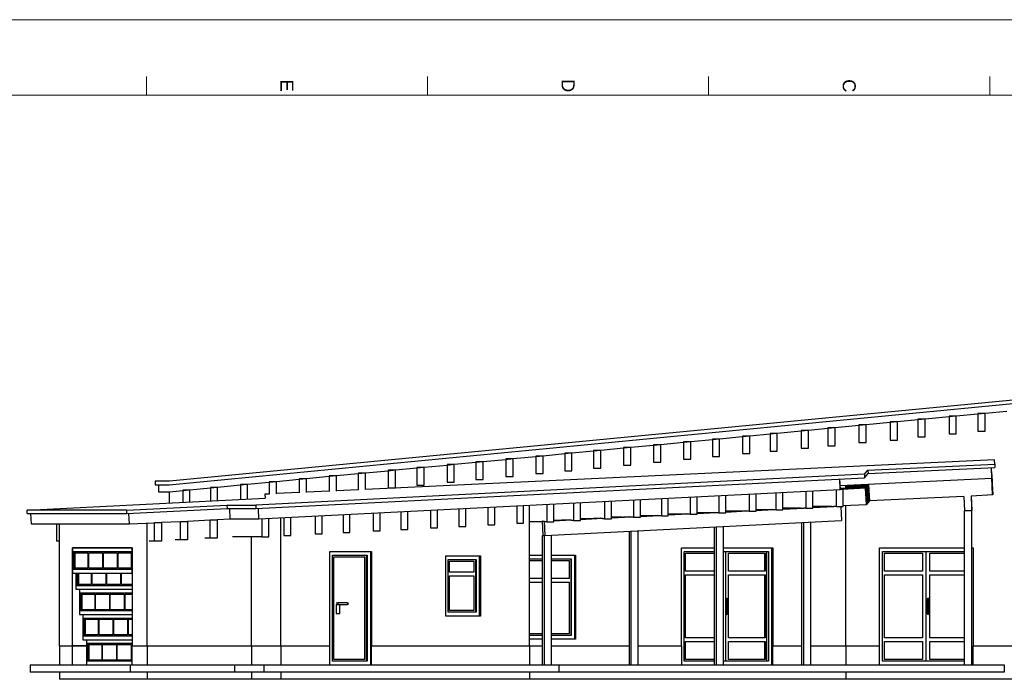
# Model space of a CAD drawing. Header units: millimetres. Extents: x 0 to 1189, y 0 to 841.
# Tile 12 of 13: x 784 to 1044, y 667 to 841. Entities that reach past the tile are written whole.
import ezdxf

# ---------------------------------------------------------------- set-up
doc = ezdxf.new("R2010")
doc.units = ezdxf.units.MM
doc.styles.add('Arial', font='arial.ttf')

msp = doc.modelspace()

# ---------------------------------------------------------------- linework, layer by layer
at = {"color": 5, "linetype": 'Continuous', "lineweight": 9, "true_color": 0x0000ff}
msp.add_line((0, 841), (1189, 841), dxfattribs=at)
at = {"color": 7, "linetype": 'Continuous', "lineweight": 9}
for p, q in [((817.44, 821), (817.44, 826)), ((891.75, 821), (891.75, 826)), ((966.06, 821), (966.06, 826)), ((1040.38, 821), (1040.38, 826)), ((20, 821), (1169, 821))]:
    msp.add_line(p, q, dxfattribs=at)
at = {"color": 250, "linetype": 'Continuous', "lineweight": 30, "true_color": 0x36383d}
for p, q in [((823.46, 717.97), (1060.25, 740.79)), ((1060.73, 741.78), (823.55, 718.92)), ((1037.23, 736.66), (1031.52, 736.11)), ((1039.14, 736.84), (1037.23, 736.66)), ((1044.85, 737.39), (1039.14, 736.84)), ((1014.05, 734.42), (1007.7, 733.81)), ((1015.96, 734.61), (1014.05, 734.42)), ((1021.36, 735.13), (1015.96, 734.61)), ((1023.26, 735.31), (1021.36, 735.13)), ((1029.61, 735.92), (1023.26, 735.31)), ((1031.52, 736.11), (1029.61, 735.92)), ((984.21, 731.55), (982.3, 731.36)), ((990.56, 732.16), (984.21, 731.55)), ((992.46, 732.34), (990.56, 732.16)), ((997.61, 732.84), (992.46, 732.34)), ((999.51, 733.02), (997.61, 732.84)), ((1005.8, 733.63), (999.51, 733.02)), ((1007.7, 733.81), (1005.8, 733.63)), ((959.44, 729.16), (953.41, 728.58)), ((961.35, 729.34), (959.44, 729.16)), ((967.06, 729.9), (961.35, 729.34)), ((968.97, 730.08), (967.06, 729.9)), ((975, 730.66), (968.97, 730.08)), ((976.91, 730.84), (975, 730.66)), ((982.3, 731.36), (976.91, 730.84)), ((929.92, 726.32), (928.01, 726.13)), ((935.63, 726.87), (929.92, 726.32)), ((937.54, 727.05), (935.63, 726.87)), ((943.57, 727.63), (937.54, 727.05)), ((945.47, 727.81), (943.57, 727.63)), ((951.51, 728.4), (945.47, 727.81)), ((953.41, 728.58), (951.51, 728.4)), ((1041.65, 724.61), (875.31, 716.75)), ((904.52, 723.87), (898.8, 723.32)), ((906.42, 724.05), (904.52, 723.87)), ((912.45, 724.63), (906.42, 724.05)), ((914.36, 724.82), (912.45, 724.63)), ((920.39, 725.4), (914.36, 724.82)), ((922.3, 725.58), (920.39, 725.4)), ((928.01, 726.13), (922.3, 725.58)), ((1041.71, 723.48), (1041.65, 724.61)), ((875.31, 721.05), (873.4, 720.87)), ((881.34, 721.63), (875.31, 721.05)), ((883.24, 721.82), (881.34, 721.63)), ((888.96, 722.37), (883.24, 721.82)), ((890.86, 722.55), (888.96, 722.37)), ((896.9, 723.13), (890.86, 722.55)), ((898.8, 723.32), (896.9, 723.13)), ((1007.24, 720.8), (1008.15, 721.89)), ((1008.15, 721.89), (1041.71, 723.48)), ((1008.15, 721.89), (1008.2, 720.95)), ((1008.2, 720.95), (1041.75, 722.53)), ((1040.93, 719.65), (1040.8, 722.49)), ((1040.88, 720.75), (1040.8, 722.49)), ((1041.71, 723.48), (1041.75, 722.53)), ((823.55, 718.92), (819.74, 718.92)), ((819.74, 718.92), (819.74, 717.97)), ((849.91, 718.61), (844.19, 718.06)), ((1007.24, 720.8), (846.34, 712.64)), ((846.39, 711.7), (1007.28, 719.85)), ((851.81, 718.79), (849.91, 718.61)), ((857.84, 719.37), (851.81, 718.79)), ((859.75, 719.55), (857.84, 719.37)), ((865.78, 720.14), (859.75, 719.55)), ((867.69, 720.32), (865.78, 720.14)), ((873.4, 720.87), (867.69, 720.32)), ((1000.85, 716.67), (1000.71, 719.52)), ((1000.91, 716.78), (1000.78, 719.52)), ((1040.93, 719.65), (1000.87, 717.75)), ((1007.24, 720.8), (1007.28, 719.85)), ((1007.28, 719.85), (1008.2, 720.95)), ((1040.88, 720.75), (1040.88, 720.75)), ((1040.88, 720.75), (1040.88, 720.72)), ((1040.88, 720.72), (1040.89, 720.65)), ((1040.89, 720.65), (1040.89, 720.62)), ((1040.89, 720.62), (1040.89, 720.55)), ((1040.89, 720.55), (1040.89, 720.53)), ((1040.89, 720.53), (1040.9, 720.45)), ((1040.9, 720.45), (1040.9, 720.43)), ((1040.9, 720.43), (1040.9, 720.36)), ((1040.9, 720.36), (1040.9, 720.33)), ((1040.9, 720.33), (1040.91, 720.25)), ((1040.91, 720.25), (1040.91, 720.23)), ((1040.91, 720.23), (1040.91, 720.15)), ((1040.91, 720.15), (1040.91, 720.13)), ((1040.91, 720.13), (1040.91, 720.06)), ((1040.91, 720.06), (1040.92, 720.03)), ((1040.92, 720.03), (1040.92, 719.95)), ((1040.92, 719.95), (1040.92, 719.93)), ((1040.92, 719.93), (1040.92, 719.86)), ((1040.92, 719.86), (1040.92, 719.83)), ((1040.92, 719.83), (1040.93, 719.75)), ((1040.93, 719.75), (1040.93, 719.73)), ((1040.93, 719.73), (1040.93, 719.65)), ((819.74, 717.97), (823.46, 717.97)), ((820.7, 716.07), (820.7, 717.97)), ((823.55, 716.07), (820.7, 716.07)), ((827.05, 716.4), (823.55, 716.07)), ((828.95, 716.59), (827.05, 716.4)), ((834.35, 717.11), (828.95, 716.59)), ((836.25, 717.29), (834.35, 717.11)), ((842.29, 717.87), (836.25, 717.29)), ((844.19, 718.06), (842.29, 717.87)), ((1000.85, 716.67), (847.19, 708.89)), ((857.84, 715.92), (851.81, 715.64)), ((865.78, 716.3), (859.75, 716.01)), ((873.4, 716.66), (867.69, 716.39)), ((1000.89, 716.74), (1000.85, 716.67)), ((1000.91, 716.78), (1000.91, 716.77)), ((785.88, 711.3), (848.81, 714.49)), ((849.91, 715.55), (848.77, 715.49)), ((848.77, 715.49), (848.77, 715.43)), ((848.77, 715.49), (848.81, 714.54)), ((848.77, 715.43), (848.81, 714.49)), ((848.81, 714.54), (848.81, 714.54)), ((812.3, 711.3), (785.88, 711.3)), ((785.88, 710.36), (785.88, 711.3)), ((812.3, 711.3), (838.74, 712.64)), ((812.3, 710.36), (838.78, 711.7)), ((812.3, 710.36), (812.3, 711.3)), ((838.74, 712.64), (838.78, 711.7)), ((838.74, 712.64), (846.34, 712.64)), ((838.78, 711.7), (846.39, 711.7)), ((839.59, 708.89), (839.46, 711.7)), ((846.34, 712.64), (846.39, 711.7)), ((847.19, 708.89), (847.06, 711.73)), ((785.88, 710.36), (812.3, 710.36)), ((787.05, 707.54), (786.91, 710.36)), ((812.97, 707.54), (812.83, 710.38)), ((821.39, 707.97), (819.55, 707.87)), ((826.44, 708.22), (821.39, 707.97)), ((828.28, 708.32), (826.44, 708.22)), ((834.26, 708.62), (828.28, 708.32)), ((836.1, 708.71), (834.26, 708.62)), ((839.59, 708.89), (836.1, 708.71)), ((847.19, 708.89), (839.59, 708.89)), ((812.97, 707.54), (787.05, 707.54)), ((819.55, 707.87), (812.97, 707.54))]:
    msp.add_line(p, q, dxfattribs=at)
at = {"color": 252, "linetype": 'Continuous', "lineweight": 30, "true_color": 0x8d8d8d}
for p, q in [((1037.23, 736.84), (1037.23, 736.66)), ((1039.14, 736.84), (1037.23, 736.84)), ((1037.23, 736.66), (1037.23, 732.21)), ((1039.14, 732.21), (1039.14, 736.84)), ((1014.05, 734.61), (1014.05, 734.42)), ((1015.96, 734.61), (1014.05, 734.61)), ((1014.05, 734.42), (1014.05, 729.79)), ((1015.96, 729.79), (1015.96, 734.61)), ((1021.36, 735.31), (1021.36, 735.13)), ((1023.26, 735.31), (1021.36, 735.31)), ((1021.36, 735.13), (1021.36, 730.68)), ((1023.26, 730.68), (1023.26, 735.31)), ((1029.61, 736.11), (1029.61, 735.92)), ((1031.52, 736.11), (1029.61, 736.11)), ((1029.61, 735.92), (1029.61, 731.48)), ((1031.52, 731.48), (1031.52, 736.11)), ((984.21, 731.55), (982.3, 731.55)), ((982.3, 731.55), (982.3, 731.36)), ((984.21, 726.92), (984.21, 731.55)), ((992.46, 732.34), (990.56, 732.34)), ((990.56, 732.34), (990.56, 732.16)), ((990.56, 732.16), (990.56, 727.71)), ((992.46, 727.71), (992.46, 732.34)), ((999.51, 733.02), (997.61, 733.02)), ((997.61, 733.02), (997.61, 732.84)), ((997.61, 732.84), (997.61, 728.33)), ((999.51, 728.33), (999.51, 733.02)), ((1007.7, 733.81), (1005.8, 733.81)), ((1005.8, 733.81), (1005.8, 733.63)), ((1005.8, 733.63), (1005.8, 729.18)), ((1007.7, 729.18), (1007.7, 733.81)), ((1029.61, 731.48), (1031.52, 731.48)), ((1037.23, 732.21), (1039.14, 732.21)), ((959.44, 729.34), (959.44, 729.16)), ((961.35, 729.34), (959.44, 729.34)), ((959.44, 729.16), (959.44, 724.72)), ((961.35, 724.72), (961.35, 729.34)), ((968.97, 730.08), (967.06, 730.08)), ((967.06, 730.08), (967.06, 729.9)), ((967.06, 729.9), (967.06, 725.45)), ((968.97, 725.45), (968.97, 730.08)), ((975, 730.84), (975, 730.66)), ((976.91, 730.84), (975, 730.84)), ((975, 730.66), (975, 726.22)), ((976.91, 726.22), (976.91, 730.84)), ((982.3, 731.36), (982.3, 726.92)), ((1005.8, 729.18), (1007.7, 729.18)), ((1014.05, 729.79), (1015.96, 729.79)), ((1021.36, 730.68), (1023.26, 730.68)), ((928.01, 726.32), (928.01, 726.13)), ((929.92, 726.32), (928.01, 726.32)), ((929.92, 721.69), (929.92, 726.32)), ((935.63, 727.05), (935.63, 726.87)), ((937.54, 727.05), (935.63, 727.05)), ((935.63, 726.87), (935.63, 722.42)), ((937.54, 722.42), (937.54, 727.05)), ((943.57, 727.81), (943.57, 727.63)), ((945.47, 727.81), (943.57, 727.81)), ((943.57, 727.63), (943.57, 723.19)), ((945.47, 723.19), (945.47, 727.81)), ((951.51, 728.58), (951.51, 728.4)), ((953.41, 728.58), (951.51, 728.58)), ((951.51, 728.4), (951.51, 723.95)), ((953.41, 723.95), (953.41, 728.58)), ((975, 726.22), (976.91, 726.22)), ((982.3, 726.92), (984.21, 726.92)), ((990.56, 727.71), (992.46, 727.71)), ((997.61, 728.33), (999.51, 728.33)), ((906.42, 724.05), (904.52, 724.05)), ((904.52, 724.05), (904.52, 723.87)), ((904.52, 723.87), (904.52, 719.42)), ((906.42, 719.42), (906.42, 724.05)), ((912.45, 724.82), (912.45, 724.63)), ((914.36, 724.82), (912.45, 724.82)), ((912.45, 724.63), (912.45, 720.19)), ((914.36, 720.19), (914.36, 724.82)), ((920.39, 725.58), (920.39, 725.4)), ((922.3, 725.58), (920.39, 725.58)), ((920.39, 725.4), (920.39, 720.95)), ((922.3, 720.95), (922.3, 725.58)), ((928.01, 726.13), (928.01, 721.69)), ((951.51, 723.95), (953.41, 723.95)), ((959.44, 724.72), (961.35, 724.72)), ((967.06, 725.45), (968.97, 725.45)), ((873.4, 721.05), (873.4, 720.87)), ((875.31, 721.05), (873.4, 721.05)), ((875.31, 716.7), (875.31, 721.05)), ((881.34, 721.82), (881.34, 721.63)), ((883.24, 721.82), (881.34, 721.82)), ((881.34, 721.63), (881.34, 717.19)), ((883.24, 717.19), (883.24, 721.82)), ((890.86, 722.55), (888.96, 722.55)), ((888.96, 722.55), (888.96, 722.37)), ((888.96, 722.37), (888.96, 717.92)), ((890.86, 717.92), (890.86, 722.55)), ((896.9, 723.32), (896.9, 723.13)), ((898.8, 723.32), (896.9, 723.32)), ((896.9, 723.13), (896.9, 718.69)), ((898.8, 718.69), (898.8, 723.32)), ((928.01, 721.69), (929.92, 721.69)), ((935.63, 722.42), (937.54, 722.42)), ((943.57, 723.19), (945.47, 723.19)), ((849.91, 718.79), (849.91, 718.61)), ((851.81, 718.79), (849.91, 718.79)), ((849.91, 718.61), (849.91, 715.5)), ((851.81, 715.59), (851.81, 718.79)), ((859.75, 719.55), (857.84, 719.55)), ((857.84, 719.55), (857.84, 719.37)), ((857.84, 719.37), (857.84, 715.88)), ((859.75, 715.97), (859.75, 719.55)), ((867.69, 720.32), (865.78, 720.32)), ((865.78, 720.32), (865.78, 720.14)), ((865.78, 720.14), (865.78, 716.25)), ((867.69, 716.34), (867.69, 720.32)), ((873.4, 720.87), (873.4, 716.61)), ((896.9, 718.69), (898.8, 718.69)), ((904.52, 719.42), (906.42, 719.42)), ((912.45, 720.19), (914.36, 720.19)), ((920.39, 720.95), (922.3, 720.95)), ((1040.88, 720.75), (1041.09, 716.31)), ((1040.88, 720.72), (1040.88, 720.75)), ((1041.09, 716.28), (1040.88, 720.72)), ((1040.89, 720.65), (1041.1, 716.21)), ((1040.89, 720.62), (1040.89, 720.65)), ((1041.1, 716.18), (1040.89, 720.62)), ((1040.89, 720.55), (1041.1, 716.11)), ((1040.89, 720.53), (1040.89, 720.55)), ((1041.1, 716.09), (1040.89, 720.53)), ((1040.9, 720.43), (1040.9, 720.45)), ((1040.9, 720.45), (1041.11, 716.01)), ((1041.11, 715.99), (1040.9, 720.43)), ((1040.9, 720.36), (1041.11, 715.92)), ((1040.9, 720.33), (1040.9, 720.36)), ((1041.11, 715.89), (1040.9, 720.33)), ((1040.91, 720.23), (1040.91, 720.25)), ((1040.91, 720.25), (1041.12, 715.81)), ((1041.12, 715.79), (1040.91, 720.23)), ((1040.91, 720.15), (1041.12, 715.71)), ((1040.91, 720.13), (1040.91, 720.15)), ((1041.12, 715.69), (1040.91, 720.13)), ((1040.91, 720.06), (1041.12, 715.62)), ((1040.92, 720.03), (1040.91, 720.06)), ((1041.13, 715.59), (1040.92, 720.03)), ((1040.92, 719.95), (1041.13, 715.51)), ((1040.92, 719.93), (1040.92, 719.95)), ((1041.13, 715.49), (1040.92, 719.93)), ((1040.92, 719.83), (1040.92, 719.86)), ((1040.92, 719.86), (1041.13, 715.42)), ((1041.13, 715.39), (1040.92, 719.83)), ((1040.93, 719.75), (1041.14, 715.31)), ((1040.93, 719.73), (1040.93, 719.75)), ((1041.14, 715.29), (1040.93, 719.73)), ((827.05, 716.59), (827.05, 716.4)), ((828.95, 716.59), (827.05, 716.59)), ((827.05, 716.4), (827.05, 713.39)), ((828.95, 713.49), (828.95, 716.59)), ((836.25, 717.29), (834.35, 717.29)), ((834.35, 717.29), (834.35, 717.11)), ((834.35, 717.11), (834.35, 713.76)), ((836.25, 713.86), (836.25, 717.29)), ((842.29, 718.06), (842.29, 717.87)), ((844.19, 718.06), (842.29, 718.06)), ((842.29, 717.87), (842.29, 714.16)), ((844.19, 714.26), (844.19, 718.06)), ((881.34, 717.19), (883.24, 717.19)), ((888.96, 717.92), (890.86, 717.92)), ((983.84, 715.81), (983.84, 711.39)), ((985.67, 711.39), (985.67, 715.9)), ((991.79, 716.21), (991.79, 711.81)), ((993.63, 711.81), (993.63, 716.31)), ((999.75, 716.62), (999.75, 712.22)), ((1001.59, 716.77), (1000.89, 716.77)), ((1007.76, 717.3), (1000.9, 716.97)), ((1007.74, 717.27), (1000.91, 716.95)), ((1007.67, 717.19), (1000.91, 716.87)), ((1007.65, 717.17), (1000.91, 716.85)), ((1007.59, 717.09), (1000.94, 716.77)), ((1007.56, 717.06), (1001.45, 716.77)), ((1001.59, 712.22), (1001.59, 716.77)), ((1008.36, 718.02), (1002.31, 717.73)), ((1008.34, 717.99), (1002.31, 717.71)), ((1008.27, 717.92), (1002.31, 717.63)), ((1008.25, 717.89), (1002.31, 717.61)), ((1008.18, 717.81), (1002.31, 717.53)), ((1008.16, 717.78), (1002.31, 717.51)), ((1008.1, 717.71), (1002.31, 717.43)), ((1008.08, 717.68), (1002.31, 717.41)), ((1008.02, 717.61), (1002.31, 717.34)), ((1008, 717.58), (1002.31, 717.31)), ((1007.93, 717.5), (1002.31, 717.23)), ((1007.91, 717.47), (1002.31, 717.21)), ((1007.84, 717.4), (1002.31, 717.14)), ((1007.82, 717.37), (1002.31, 717.11)), ((1007.56, 717.06), (1007.59, 717.09)), ((1007.77, 712.72), (1007.56, 717.06)), ((1007.59, 717.09), (1007.79, 712.75)), ((1007.65, 717.17), (1007.67, 717.19)), ((1007.86, 712.83), (1007.65, 717.17)), ((1007.67, 717.19), (1007.88, 712.85)), ((1007.74, 717.27), (1007.76, 717.3)), ((1007.95, 712.83), (1007.74, 717.27)), ((1007.76, 717.3), (1007.97, 712.86)), ((1007.82, 717.37), (1007.84, 717.4)), ((1008.03, 713.03), (1007.82, 717.37)), ((1007.84, 717.4), (1008.05, 713.06)), ((1007.91, 717.47), (1007.93, 717.5)), ((1008.11, 713.13), (1007.91, 717.47)), ((1007.93, 717.5), (1008.13, 713.16)), ((1008, 717.58), (1008.02, 717.61)), ((1008.2, 713.24), (1008, 717.58)), ((1008.02, 717.61), (1008.22, 713.27)), ((1008.08, 717.68), (1008.1, 717.71)), ((1008.28, 713.34), (1008.08, 717.68)), ((1008.1, 717.71), (1008.31, 713.37)), ((1008.16, 717.78), (1008.18, 717.81)), ((1008.37, 713.44), (1008.16, 717.78)), ((1008.18, 717.81), (1008.39, 713.47)), ((1008.25, 717.89), (1008.27, 717.92)), ((1008.46, 713.55), (1008.25, 717.89)), ((1008.27, 717.92), (1008.48, 713.58)), ((1008.34, 717.99), (1008.36, 718.02)), ((1008.54, 713.65), (1008.34, 717.99)), ((1008.36, 718.02), (1008.56, 713.68)), ((1041.09, 716.31), (1041.09, 716.28)), ((1041.09, 716.28), (1041.09, 716.28)), ((1041.1, 716.21), (1041.1, 716.18)), ((1041.1, 716.18), (1041.1, 716.18)), ((1041.1, 716.11), (1041.1, 716.09)), ((1041.1, 716.09), (1041.1, 716.09)), ((1041.11, 716.01), (1041.11, 715.99)), ((1041.11, 715.99), (1041.11, 715.99)), ((1041.11, 715.92), (1041.11, 715.89)), ((1041.11, 715.89), (1041.11, 715.89)), ((1041.12, 715.81), (1041.12, 715.79)), ((1041.12, 715.79), (1041.12, 715.79)), ((932.15, 708.58), (932.15, 713.19)), ((938.57, 713.52), (938.57, 709.01)), ((940.41, 709.01), (940.41, 713.61)), ((946.21, 713.91), (946.21, 709.42)), ((948.05, 709.42), (948.05, 714)), ((953.56, 714.28), (953.56, 709.8)), ((955.4, 709.8), (955.4, 714.37)), ((961.2, 714.67), (961.2, 710.2)), ((963.04, 710.2), (963.04, 714.76)), ((968.73, 715.05), (968.73, 710.6)), ((970.57, 710.6), (970.57, 715.14)), ((976.8, 715.46), (976.8, 711.02)), ((978.64, 711.02), (978.64, 715.55)), ((1008.13, 713.16), (1008.11, 713.13)), ((1008.2, 713.24), (1008.13, 713.24)), ((1008.22, 713.27), (1008.2, 713.24)), ((1008.28, 713.34), (1008.22, 713.34)), ((1008.31, 713.37), (1008.28, 713.34)), ((1008.37, 713.44), (1008.3, 713.44)), ((1008.39, 713.47), (1008.37, 713.44)), ((1008.46, 713.55), (1008.38, 713.55)), ((1008.48, 713.58), (1008.46, 713.55)), ((1008.54, 713.65), (1008.48, 713.65)), ((1008.56, 713.68), (1008.54, 713.65)), ((1033.53, 714.93), (1008.56, 713.75)), ((1033.53, 714.93), (1033.71, 711.12)), ((1041.14, 715.29), (1035.43, 715.02)), ((1035.43, 715.02), (1035.61, 711.21)), ((1035.43, 715.02), (1035.56, 712.23)), ((1041.12, 715.71), (1041.12, 715.69)), ((1041.12, 715.69), (1041.12, 715.69)), ((1041.12, 715.62), (1041.13, 715.59)), ((1041.13, 715.59), (1041.12, 715.59)), ((1041.13, 715.51), (1041.13, 715.49)), ((1041.13, 715.49), (1041.13, 715.49)), ((1041.13, 715.42), (1041.13, 715.39)), ((1041.13, 715.39), (1041.13, 715.39)), ((1041.14, 715.31), (1041.14, 715.29)), ((884.71, 710.79), (884.71, 706.19)), ((886.55, 706.19), (886.55, 710.88)), ((892.52, 711.19), (892.52, 706.6)), ((894.36, 706.6), (894.36, 711.28)), ((900.01, 711.57), (900.01, 706.99)), ((901.85, 706.99), (901.85, 711.66)), ((907.67, 711.95), (907.67, 707.39)), ((909.51, 707.39), (909.51, 712.05)), ((915.32, 712.34), (915.32, 707.8)), ((917.16, 707.8), (917.16, 712.43)), ((923.27, 712.74), (923.27, 708.21)), ((925.11, 708.21), (925.11, 712.84)), ((930.31, 713.1), (930.31, 708.58)), ((963.04, 710.4), (968.13, 710.66)), ((967.64, 710.66), (963.04, 710.43)), ((966.42, 710.6), (963.04, 710.6)), ((967.64, 710.66), (968.13, 710.66)), ((968.13, 710.66), (968.13, 710.6)), ((968.73, 710.6), (968.13, 710.6)), ((968.73, 710.6), (970.57, 710.6)), ((970.57, 710.78), (976.2, 711.07)), ((975.71, 711.07), (970.57, 710.81)), ((974.78, 711.02), (970.57, 711.02)), ((975.71, 711.07), (976.2, 711.07)), ((976.2, 711.07), (976.2, 711.02)), ((976.8, 711.02), (976.2, 711.02)), ((976.8, 711.02), (978.64, 711.02)), ((978.64, 711.19), (983.24, 711.42)), ((982.75, 711.42), (978.64, 711.22)), ((982.07, 711.39), (978.64, 711.39)), ((982.75, 711.42), (983.24, 711.42)), ((983.24, 711.42), (983.24, 711.39)), ((983.84, 711.39), (983.24, 711.39)), ((983.84, 711.39), (985.67, 711.39)), ((985.67, 711.55), (991.19, 711.83)), ((990.7, 711.83), (985.67, 711.57)), ((990.31, 711.81), (985.67, 711.81)), ((990.7, 711.83), (991.19, 711.83)), ((991.19, 711.83), (991.19, 711.81)), ((991.79, 711.81), (991.19, 711.81)), ((991.79, 711.81), (993.63, 711.81)), ((993.63, 711.95), (999.15, 712.23)), ((998.65, 712.23), (993.63, 711.98)), ((998.54, 712.22), (993.63, 712.22)), ((994.54, 712.22), (994.54, 712.22)), ((994.54, 712.22), (995.05, 712.22)), ((995.09, 712.22), (995.05, 712.22)), ((995.05, 712.22), (995.05, 712.22)), ((998.65, 712.23), (999.15, 712.23)), ((999.15, 712.23), (999.15, 712.22)), ((999.75, 712.22), (999.15, 712.22)), ((999.75, 712.22), (1001.59, 712.22)), ((1000.99, 712.22), (1001.16, 708.52)), ((1007.77, 712.72), (1001.59, 712.43)), ((1007.79, 712.75), (1007.77, 712.72)), ((1007.86, 712.83), (1007.79, 712.82)), ((1007.88, 712.85), (1007.86, 712.83)), ((1007.95, 712.83), (1007.86, 712.83)), ((1007.97, 712.86), (1007.95, 712.83)), ((1008.03, 713.03), (1007.96, 713.03)), ((1008.05, 713.06), (1008.03, 713.03)), ((1008.11, 713.13), (1008.04, 713.13)), ((1035.61, 711.21), (1033.71, 711.12)), ((1033.71, 711.12), (1035.61, 711.21)), ((1033.71, 711.15), (1033.71, 711.17)), ((1033.71, 711.15), (1033.71, 711.15)), ((1033.71, 711.15), (1033.71, 711.12)), ((1033.71, 670.35), (1033.71, 711.12)), ((1035.56, 712.23), (1035.57, 712.13)), ((1035.61, 712.14), (1035.57, 712.13)), ((1035.57, 712.13), (1035.57, 712.11)), ((1035.57, 712.11), (1035.58, 711.84)), ((1035.57, 712.11), (1035.61, 712.11)), ((1035.58, 711.84), (1035.58, 711.82)), ((1035.61, 711.84), (1035.58, 711.84)), ((1035.58, 711.82), (1035.6, 711.54)), ((1035.58, 711.82), (1035.61, 711.82)), ((1035.6, 711.54), (1035.6, 711.52)), ((1035.61, 711.54), (1035.6, 711.54)), ((1035.6, 711.52), (1035.61, 711.24)), ((1035.6, 711.52), (1035.61, 711.52)), ((1035.61, 712.11), (1035.61, 712.14)), ((1035.61, 711.84), (1035.61, 712.11)), ((1035.61, 711.82), (1035.61, 711.84)), ((1035.61, 711.54), (1035.61, 711.82)), ((1035.61, 711.52), (1035.61, 711.54)), ((1035.61, 711.24), (1035.61, 711.52)), ((1035.61, 711.24), (1035.61, 711.21)), ((1035.61, 711.24), (1035.61, 711.24)), ((1035.61, 711.21), (1035.61, 711.24)), ((1035.61, 670.35), (1035.61, 711.21)), ((819.55, 707.87), (819.55, 707.97)), ((819.55, 707.97), (821.39, 707.97)), ((821.39, 707.97), (821.39, 703.08)), ((826.44, 708.22), (826.44, 708.32)), ((826.44, 708.32), (828.28, 708.32)), ((826.44, 703.47), (826.44, 708.22)), ((828.28, 708.32), (828.28, 703.47)), ((834.26, 708.62), (834.26, 708.71)), ((834.26, 708.71), (836.1, 708.71)), ((834.26, 703.88), (834.26, 708.62)), ((836.1, 708.71), (836.1, 703.88)), ((847.98, 708.93), (847.98, 704.26)), ((849.82, 704.26), (849.82, 709.02)), ((853.8, 709.22), (853.8, 704.57)), ((855.64, 704.57), (855.64, 709.32)), ((862.06, 709.64), (862.06, 705)), ((863.9, 705), (863.9, 709.74)), ((869.41, 710.01), (869.41, 705.39)), ((871.25, 705.39), (871.25, 710.11)), ((877.36, 710.42), (877.36, 705.8)), ((879.2, 705.8), (879.2, 710.51)), ((922.08, 708.21), (918.71, 708.21)), ((922.18, 708.36), (922.07, 708.35)), ((922.07, 708.35), (922.56, 708.35)), ((922.07, 708.35), (922.25, 704.54)), ((922.18, 708.36), (922.67, 708.36)), ((922.56, 708.35), (922.67, 708.36)), ((922.56, 708.35), (922.74, 704.54)), ((922.67, 708.36), (922.67, 708.21)), ((923.27, 708.21), (922.67, 708.21)), ((922.74, 704.54), (1001.16, 708.52)), ((923.27, 708.21), (925.11, 708.21)), ((925.11, 708.48), (929.71, 708.71)), ((929.21, 708.71), (925.11, 708.5)), ((926.63, 708.58), (925.11, 708.58)), ((929.21, 708.71), (929.71, 708.71)), ((929.71, 708.71), (929.71, 708.58)), ((930.31, 708.58), (929.71, 708.58)), ((930.31, 708.58), (932.15, 708.58)), ((932.15, 708.84), (937.97, 709.13)), ((937.47, 709.13), (932.15, 708.86)), ((935.19, 709.01), (932.15, 709.01)), ((937.47, 709.13), (937.97, 709.13)), ((937.97, 709.13), (937.97, 709.01)), ((938.57, 709.01), (937.97, 709.01)), ((938.57, 709.01), (940.41, 709.01)), ((940.41, 709.25), (945.61, 709.52)), ((945.12, 709.52), (940.41, 709.28)), ((943.11, 709.42), (940.41, 709.42)), ((945.12, 709.52), (945.61, 709.52)), ((945.61, 709.52), (945.61, 709.42)), ((946.21, 709.42), (945.61, 709.42)), ((946.21, 709.42), (948.05, 709.42)), ((948.05, 709.64), (952.96, 709.89)), ((952.46, 709.89), (948.05, 709.67)), ((950.71, 709.8), (948.05, 709.8)), ((952.46, 709.89), (952.96, 709.89)), ((952.96, 709.89), (952.96, 709.8)), ((953.56, 709.8), (952.96, 709.8)), ((953.56, 709.8), (955.4, 709.8)), ((955.4, 710.01), (960.6, 710.28)), ((960.11, 710.28), (955.4, 710.04)), ((958.63, 710.2), (955.4, 710.2)), ((960.11, 710.28), (960.6, 710.28)), ((960.6, 710.28), (960.6, 710.2)), ((961.2, 710.2), (960.6, 710.2)), ((961.2, 710.2), (963.04, 710.2)), ((990.69, 670.35), (990.69, 707.99)), ((991.19, 670.35), (991.19, 708.01)), ((993.03, 670.35), (993.03, 708.11)), ((793.63, 707.54), (793.63, 703.08)), ((819.55, 703.08), (819.55, 707.87)), ((869.41, 705.39), (871.25, 705.39)), ((877.36, 705.8), (879.2, 705.8)), ((884.71, 706.19), (886.55, 706.19)), ((892.52, 706.6), (894.36, 706.6)), ((900.01, 706.99), (901.85, 706.99)), ((907.67, 707.39), (909.51, 707.39)), ((915.32, 707.8), (917.16, 707.8)), ((945.12, 670.35), (945.12, 705.68)), ((945.61, 670.35), (945.61, 705.7)), ((947.45, 670.35), (947.45, 705.8)), ((967.63, 670.35), (967.63, 706.82)), ((968.12, 670.35), (968.12, 706.84)), ((969.96, 670.35), (969.96, 706.94)), ((794.45, 703.08), (793.63, 703.08)), ((819.55, 703.08), (818.15, 703.08)), ((821.39, 703.08), (819.55, 703.08)), ((826.44, 703.47), (825.05, 703.47)), ((828.28, 703.47), (826.44, 703.47)), ((834.26, 703.88), (832.86, 703.88)), ((836.1, 703.88), (834.26, 703.88)), ((847.98, 704.26), (840.21, 704.26)), ((847.98, 704.26), (849.82, 704.26)), ((853.8, 704.57), (855.64, 704.57)), ((862.06, 705), (863.9, 705)), ((922.25, 704.55), (922.17, 704.54)), ((922.17, 704.54), (922.67, 704.54)), ((922.17, 670.35), (922.17, 704.54)), ((922.25, 704.54), (922.74, 704.54)), ((922.67, 704.54), (922.74, 704.54)), ((922.67, 670.35), (922.67, 704.54)), ((922.74, 704.54), (922.74, 704.54)), ((924.51, 670.35), (924.51, 704.63))]:
    msp.add_line(p, q, dxfattribs=at)
at = {"color": 9, "linetype": 'Continuous', "lineweight": 30, "true_color": 0xcdc7c7}
for p, q in [((823.55, 713.21), (823.55, 716.07)), ((1000.9, 717.13), (1002.31, 717.21)), ((1002.31, 717.21), (1002.31, 717.82)), ((1002.31, 717.04), (1002.31, 717.21)), ((918.71, 675.43), (918.71, 712.51)), ((1002.31, 675.43), (1002.31, 712.47)), ((853, 675.43), (853, 709.18)), ((794.45, 675.43), (794.45, 707.54)), ((817.63, 675.43), (817.63, 707.78)), ((845.23, 675.43), (845.23, 704.26)), ((797.9, 701.3), (813.68, 701.3)), ((797.9, 694.63), (797.9, 701.3)), ((813.68, 701.3), (813.68, 694.63)), ((865.93, 700.35), (876.97, 700.35)), ((865.93, 675.43), (865.93, 700.35)), ((876.97, 700.35), (876.97, 675.43)), ((958.9, 701.3), (967.63, 701.3)), ((958.9, 675.43), (958.9, 701.3)), ((969.96, 701.3), (983, 701.3)), ((983, 701.3), (983, 675.43)), ((1011.26, 701.3), (1033.71, 701.3)), ((1011.26, 675.43), (1011.26, 701.3)), ((1035.61, 701.3), (1036.02, 701.3)), ((1036.02, 701.3), (1036.02, 675.43)), ((896.56, 699.19), (905.76, 699.19)), ((896.56, 683.25), (896.56, 699.19)), ((905.76, 699.19), (905.76, 683.25)), ((918.71, 699.39), (922.17, 699.39)), ((924.51, 699.39), (930.9, 699.39)), ((930.9, 699.39), (930.9, 677.17)), ((797.9, 675.43), (797.9, 694.63)), ((813.68, 694.63), (813.68, 675.43)), ((905.76, 683.25), (896.56, 683.25)), ((922.17, 677.17), (918.71, 677.17)), ((930.9, 677.17), (924.51, 677.17)), ((794.45, 675.43), (797.9, 675.43)), ((801.58, 675.43), (797.9, 675.43)), ((813.68, 675.43), (817.63, 675.43)), ((817.63, 675.43), (845.23, 675.43)), ((845.23, 675.43), (853, 675.43)), ((853, 675.43), (865.93, 675.43)), ((876.97, 675.43), (876.72, 675.43)), ((876.97, 675.43), (918.71, 675.43)), ((918.71, 675.43), (922.17, 675.43)), ((924.51, 675.43), (945.12, 675.43)), ((947.45, 675.43), (958.9, 675.43)), ((983, 675.43), (982.76, 675.43)), ((983, 675.43), (990.69, 675.43)), ((993.03, 675.43), (1002.31, 675.43)), ((1002.31, 675.43), (1011.26, 675.43)), ((1036.02, 675.43), (1060.73, 675.43))]:
    msp.add_line(p, q, dxfattribs=at)
at = {"color": 7, "linetype": 'Continuous', "lineweight": 30}
for p, q in [((797.9, 701.3), (797.9, 694.63)), ((813.68, 701.3), (797.9, 701.3)), ((798.15, 695.58), (798.15, 700.35)), ((798.15, 700.35), (813.43, 700.35)), ((798.3, 695.58), (798.3, 700.35)), ((813.43, 700.35), (813.43, 695.58)), ((813.68, 694.63), (813.68, 701.3)), ((876.72, 675.43), (876.72, 700.35)), ((959.6, 700.35), (967.63, 700.35)), ((959.6, 671.3), (959.6, 700.35)), ((969.96, 700.35), (981.84, 700.35)), ((970.6, 671.3), (970.6, 700.35)), ((981.47, 671.3), (981.47, 700.35)), ((981.84, 700.35), (981.84, 671.3)), ((982.76, 675.43), (982.76, 701.3)), ((1012.05, 700.35), (1033.71, 700.35)), ((1012.05, 671.3), (1012.05, 700.35)), ((1023.56, 671.3), (1023.56, 700.35)), ((798.38, 695.9), (798.38, 700.03)), ((798.38, 700.03), (801.94, 700.03)), ((801.94, 700.03), (801.94, 695.9)), ((802.18, 695.9), (802.18, 700.03)), ((802.18, 700.03), (805.82, 700.03)), ((805.82, 700.03), (805.82, 695.9)), ((806.06, 695.9), (806.06, 700.03)), ((806.06, 700.03), (809.7, 700.03)), ((809.7, 700.03), (809.7, 695.9)), ((809.95, 700.03), (813.43, 700.03)), ((809.95, 695.9), (809.95, 700.03)), ((866.6, 699.39), (875.8, 699.39)), ((866.6, 671.3), (866.6, 699.39)), ((866.94, 698.92), (875.22, 698.92)), ((866.94, 671.77), (866.94, 698.92)), ((875.22, 698.92), (875.22, 671.77)), ((875.68, 671.3), (875.68, 699.39)), ((875.8, 699.39), (875.8, 671.3)), ((897.23, 698.24), (904.59, 698.24)), ((897.23, 684.27), (897.23, 698.24)), ((897.57, 697.76), (904.01, 697.76)), ((897.57, 694.9), (897.57, 697.76)), ((904.01, 697.76), (904.01, 694.9)), ((904.47, 698.24), (904.47, 684.27)), ((904.59, 698.24), (904.59, 684.27)), ((905.51, 683.31), (905.51, 699.19)), ((918.71, 698.44), (922.17, 698.44)), ((918.71, 697.97), (922.17, 697.97)), ((924.51, 698.44), (929.73, 698.44)), ((924.51, 697.97), (929.15, 697.97)), ((929.15, 697.97), (929.15, 693.2)), ((929.61, 698.44), (929.61, 678.12)), ((929.73, 698.44), (929.73, 678.12)), ((930.65, 677.17), (930.65, 699.39)), ((959.94, 695.11), (959.94, 699.87)), ((959.94, 699.87), (967.63, 699.87)), ((971.27, 699.87), (981.01, 699.87)), ((971.27, 695.11), (971.27, 699.87)), ((981.01, 699.87), (981.01, 695.11)), ((1012.53, 695.11), (1012.53, 699.87)), ((1012.53, 699.87), (1022.61, 699.87)), ((1022.61, 699.87), (1022.61, 695.11)), ((1024.51, 699.87), (1033.71, 699.87)), ((1024.51, 695.11), (1024.51, 699.87)), ((813.43, 695.58), (798.15, 695.58)), ((801.94, 695.9), (798.38, 695.9)), ((805.82, 695.9), (802.18, 695.9)), ((809.7, 695.9), (806.06, 695.9)), ((813.43, 695.9), (809.95, 695.9)), ((967.63, 695.11), (959.94, 695.11)), ((981.01, 695.11), (971.27, 695.11)), ((1022.61, 695.11), (1012.53, 695.11)), ((1033.71, 695.11), (1024.51, 695.11)), ((797.9, 694.63), (813.68, 694.63)), ((798.82, 694.63), (798.82, 690.35)), ((799.07, 691.3), (799.07, 694.63)), ((799.22, 691.3), (799.22, 694.63)), ((799.3, 691.62), (799.3, 694.63)), ((802.86, 694.63), (802.86, 691.62)), ((803.1, 691.62), (803.1, 694.63)), ((806.74, 694.63), (806.74, 691.62)), ((806.98, 691.62), (806.98, 694.63)), ((810.62, 694.63), (810.62, 691.62)), ((810.87, 691.62), (810.87, 694.63)), ((904.01, 694.9), (897.57, 694.9)), ((897.57, 684.74), (897.57, 693.95)), ((897.57, 693.95), (904.01, 693.95)), ((904.01, 693.95), (904.01, 684.74)), ((922.17, 693.2), (918.71, 693.2)), ((929.15, 693.2), (924.51, 693.2)), ((959.94, 694.16), (967.63, 694.16)), ((959.94, 677.49), (959.94, 694.16)), ((971.27, 694.16), (981.01, 694.16)), ((971.27, 677.49), (971.27, 694.16)), ((981.01, 694.16), (981.01, 677.49)), ((1012.53, 694.16), (1022.61, 694.16)), ((1012.53, 677.49), (1012.53, 694.16)), ((1022.61, 694.16), (1022.61, 677.49)), ((1024.51, 694.16), (1033.71, 694.16)), ((1024.51, 677.49), (1024.51, 694.16)), ((798.82, 690.35), (813.68, 690.35)), ((813.68, 691.3), (799.07, 691.3)), ((802.86, 691.62), (799.3, 691.62)), ((799.74, 690.35), (799.74, 683.68)), ((806.74, 691.62), (803.1, 691.62)), ((810.62, 691.62), (806.98, 691.62)), ((813.68, 691.62), (810.87, 691.62)), ((918.71, 692.25), (922.17, 692.25)), ((924.51, 692.25), (929.15, 692.25)), ((929.15, 692.25), (929.15, 678.6)), ((799.99, 684.63), (799.99, 689.4)), ((799.99, 689.4), (813.68, 689.4)), ((800.14, 684.63), (800.14, 689.4)), ((800.22, 684.95), (800.22, 689.08)), ((800.22, 689.08), (803.78, 689.08)), ((803.78, 689.08), (803.78, 684.95)), ((804.02, 684.95), (804.02, 689.08)), ((804.02, 689.08), (807.66, 689.08)), ((807.66, 689.08), (807.66, 684.95)), ((807.9, 684.95), (807.9, 689.08)), ((807.9, 689.08), (811.54, 689.08)), ((811.54, 689.08), (811.54, 684.95)), ((811.79, 689.08), (813.68, 689.08)), ((811.79, 684.95), (811.79, 689.08)), ((970.6, 687.73), (970.71, 687.73)), ((970.71, 683.92), (970.71, 687.73)), ((970.86, 687.73), (971.05, 687.73)), ((970.86, 687.73), (970.86, 683.92)), ((971.05, 687.73), (971.05, 683.92)), ((1023.81, 683.92), (1023.81, 687.73)), ((1023.81, 687.73), (1023.97, 687.73)), ((1023.97, 683.92), (1023.97, 687.73)), ((1024.13, 687.73), (1024.29, 687.73)), ((1024.13, 687.73), (1024.13, 683.92)), ((1024.29, 687.73), (1024.29, 683.92)), ((813.68, 684.63), (799.99, 684.63)), ((803.78, 684.95), (800.22, 684.95)), ((807.66, 684.95), (804.02, 684.95)), ((811.54, 684.95), (807.9, 684.95)), ((813.68, 684.95), (811.79, 684.95)), ((867.56, 686.77), (868.07, 686.77)), ((867.64, 686.3), (868.07, 686.3)), ((867.64, 686.3), (867.64, 683.92)), ((869.22, 686.77), (868.07, 686.77)), ((868.07, 686.3), (869.22, 686.3)), ((868.56, 683.92), (868.56, 686.3)), ((870.6, 686.77), (869.22, 686.77)), ((869.22, 686.3), (870.37, 686.3)), ((870.37, 686.3), (870.6, 686.3)), ((904.01, 684.74), (897.57, 684.74)), ((799.74, 683.68), (813.68, 683.68)), ((800.66, 683.68), (800.66, 677.01)), ((800.91, 677.97), (800.91, 682.73)), ((800.91, 682.73), (813.68, 682.73)), ((801.06, 677.97), (801.06, 682.73)), ((801.14, 678.28), (801.14, 682.41)), ((801.14, 682.41), (804.7, 682.41)), ((804.7, 682.41), (804.7, 678.28)), ((804.94, 678.28), (804.94, 682.41)), ((804.94, 682.41), (808.58, 682.41)), ((808.58, 682.41), (808.58, 678.28)), ((808.82, 678.28), (808.82, 682.41)), ((808.82, 682.41), (812.46, 682.41)), ((812.46, 682.41), (812.46, 678.28)), ((812.71, 682.41), (813.68, 682.41)), ((812.71, 678.28), (812.71, 682.41)), ((867.64, 683.92), (867.56, 683.92)), ((867.64, 683.92), (868.56, 683.92)), ((896.56, 683.31), (905.51, 683.31)), ((904.59, 684.27), (897.23, 684.27)), ((970.71, 683.92), (970.6, 683.92)), ((970.86, 683.92), (971.05, 683.92)), ((1023.97, 683.92), (1023.81, 683.92)), ((1024.13, 683.92), (1024.29, 683.92)), ((800.66, 677.01), (813.68, 677.01)), ((813.68, 677.97), (800.91, 677.97)), ((804.7, 678.28), (801.14, 678.28)), ((801.58, 677.01), (801.58, 675.43)), ((808.58, 678.28), (804.94, 678.28)), ((812.46, 678.28), (808.82, 678.28)), ((813.68, 678.28), (812.71, 678.28)), ((922.17, 678.6), (918.71, 678.6)), ((922.17, 678.12), (918.71, 678.12)), ((929.15, 678.6), (924.51, 678.6)), ((929.73, 678.12), (924.51, 678.12)), ((967.63, 677.49), (959.94, 677.49)), ((981.01, 677.49), (971.27, 677.49)), ((1022.61, 677.49), (1012.53, 677.49)), ((1033.71, 677.49), (1024.51, 677.49)), ((801.58, 675.43), (801.58, 670.35)), ((801.83, 671.3), (801.83, 676.06)), ((801.83, 676.06), (813.68, 676.06)), ((801.98, 671.3), (801.98, 676.06)), ((802.06, 675.74), (805.62, 675.74)), ((802.06, 671.62), (802.06, 675.74)), ((805.62, 675.74), (805.62, 671.62)), ((805.86, 671.62), (805.86, 675.74)), ((805.86, 675.74), (809.5, 675.74)), ((809.5, 675.74), (809.5, 671.62)), ((809.74, 671.62), (809.74, 675.74)), ((809.74, 675.74), (813.38, 675.74)), ((813.38, 675.74), (813.38, 671.62)), ((813.63, 671.62), (813.63, 675.74)), ((813.63, 675.74), (813.68, 675.74)), ((876.72, 670.35), (876.72, 675.43)), ((959.94, 671.78), (959.94, 676.54)), ((959.94, 676.54), (967.63, 676.54)), ((971.27, 676.54), (981.01, 676.54)), ((971.27, 671.78), (971.27, 676.54)), ((981.01, 676.54), (981.01, 671.78)), ((982.76, 670.35), (982.76, 675.43)), ((1012.53, 671.77), (1012.53, 676.53)), ((1012.53, 676.53), (1022.61, 676.53)), ((1022.61, 676.53), (1022.61, 671.77)), ((1024.51, 676.53), (1033.71, 676.53)), ((1024.51, 671.77), (1024.51, 676.53)), ((805.62, 671.62), (802.06, 671.62)), ((809.5, 671.62), (805.86, 671.62)), ((813.38, 671.62), (809.74, 671.62)), ((813.68, 671.62), (813.63, 671.62)), ((875.22, 671.77), (866.94, 671.77)), ((967.63, 671.78), (959.94, 671.78)), ((981.01, 671.78), (971.27, 671.78)), ((1022.61, 671.77), (1012.53, 671.77)), ((1033.71, 671.77), (1024.51, 671.77)), ((813.68, 671.3), (801.83, 671.3)), ((875.8, 671.3), (866.6, 671.3)), ((967.63, 671.3), (959.6, 671.3)), ((981.84, 671.3), (969.96, 671.3)), ((1033.71, 671.3), (1012.05, 671.3))]:
    msp.add_line(p, q, dxfattribs=at)
at = {"color": 151, "linetype": 'Continuous', "lineweight": 30, "true_color": 0x8db6eb}
for p, q in [((798.53, 700.03), (798.53, 695.9)), ((875.14, 671.77), (875.14, 698.92)), ((980.92, 695.11), (980.92, 699.87)), ((799.45, 694.63), (799.45, 691.62)), ((980.92, 677.49), (980.92, 694.16)), ((800.37, 689.08), (800.37, 684.95)), ((801.29, 682.41), (801.29, 678.28)), ((802.21, 675.74), (802.21, 671.62)), ((980.92, 671.78), (980.92, 676.54))]:
    msp.add_line(p, q, dxfattribs=at)
at = {"color": 254, "linetype": 'Continuous', "lineweight": 30, "true_color": 0xe6e9ec}
for p, q in [((794.45, 675.43), (794.45, 670.35)), ((794.45, 675.43), (797.9, 675.43)), ((797.9, 670.35), (797.9, 675.43)), ((797.9, 675.43), (801.58, 675.43)), ((813.68, 670.35), (813.68, 675.43)), ((813.68, 675.43), (817.63, 675.43)), ((817.63, 675.43), (817.63, 670.35)), ((817.63, 675.43), (845.23, 675.43)), ((845.23, 675.43), (845.23, 670.35)), ((845.23, 675.43), (853, 675.43)), ((853, 675.43), (853, 670.35)), ((853, 675.43), (865.93, 675.43)), ((865.93, 670.35), (865.93, 675.43)), ((876.72, 675.43), (876.97, 675.43)), ((876.97, 670.35), (876.97, 675.43)), ((876.97, 675.43), (918.71, 675.43)), ((918.71, 675.43), (918.71, 670.35)), ((918.71, 675.43), (922.17, 675.43)), ((924.51, 675.43), (945.12, 675.43)), ((947.45, 675.43), (958.9, 675.43)), ((958.9, 675.43), (958.93, 675.43)), ((958.93, 670.35), (958.93, 675.43)), ((982.76, 675.43), (983, 675.43)), ((983, 670.35), (983, 675.43)), ((983, 675.43), (990.69, 675.43)), ((993.03, 675.43), (1002.31, 675.43)), ((1002.31, 675.43), (1002.31, 670.35)), ((1011.26, 670.35), (1011.26, 675.43)), ((1036.02, 670.35), (1036.02, 675.43)), ((786.67, 670.35), (786.67, 668.44)), ((786.67, 670.35), (813.14, 670.35)), ((813.14, 670.35), (813.14, 668.44)), ((813.14, 670.35), (840.74, 670.35)), ((840.74, 670.35), (840.74, 668.44)), ((840.74, 670.35), (848.5, 670.35)), ((848.5, 670.35), (848.5, 668.44)), ((848.5, 670.35), (926.48, 670.35)), ((926.48, 670.35), (926.48, 668.44)), ((926.48, 670.35), (1044.22, 670.35)), ((1044.22, 670.35), (1044.22, 668.44)), ((813.14, 668.44), (786.67, 668.44)), ((794.45, 668.44), (794.45, 666.54)), ((817.63, 666.54), (794.45, 666.54)), ((840.74, 668.44), (813.14, 668.44)), ((817.63, 668.44), (817.63, 666.54)), ((845.23, 666.54), (817.63, 666.54)), ((848.5, 668.44), (840.74, 668.44)), ((845.23, 668.44), (845.23, 666.54)), ((853, 666.54), (845.23, 666.54)), ((926.48, 668.44), (848.5, 668.44)), ((853, 668.44), (853, 666.54)), ((918.71, 666.54), (853, 666.54)), ((918.71, 668.44), (918.71, 666.54)), ((1002.31, 666.54), (918.71, 666.54)), ((1044.22, 668.44), (926.48, 668.44)), ((1002.31, 668.44), (1002.31, 666.54)), ((1060.73, 666.54), (1002.31, 666.54))]:
    msp.add_line(p, q, dxfattribs=at)
at = {"color": 7, "linetype": 'Continuous', "lineweight": 30}
for centre, radius, start, end in [((1024.05, 687.73), 0.238, 0, 180), ((1024.05, 687.73), 0.0794, 0, 180), ((870.6, 686.54), 0.238, 0, 90), ((870.6, 686.54), 0.238, 270, 0), ((1024.05, 683.92), 0.238, 180, 0), ((1024.05, 683.92), 0.0794, 180, 0)]:
    msp.add_arc(centre, radius, start, end, dxfattribs=at)
for centre, major_axis, ratio, start_param, end_param in [((970.82, 687.73), (0, -0.238), 0.965926, 3.153396, 4.60142), ((970.78, 687.73), (0, -0.0794), 0.965926, 1.570796, 4.712389), ((970.82, 687.73), (0, -0.238), 0.965926, 1.570796, 3.153396), ((868.07, 686.54), (0, 0.238), 0.258819, 3.141593, 6.283185), ((870.6, 686.54), (0, -0.238), 0.258819, 0, 3.141593), ((970.82, 683.92), (0, -0.238), 0.965926, 4.823358, 6.294988), ((970.78, 683.92), (0, -0.0794), 0.965926, 4.712389, 7.853982), ((970.82, 683.92), (0, -0.238), 0.965926, 0.011803, 1.570796)]:
    msp.add_ellipse(centre, major_axis=major_axis, ratio=ratio, start_param=start_param, end_param=end_param, dxfattribs=at)

# ---------------------------------------------------------------- texts
at = {"color": 7, "linetype": 'Continuous', "lineweight": 9, "style": 'Arial'}
for s, width, p in [('E', 1.000333, (852.87, 825.16)), ('D', 1.000895, (927.19, 825.29)), ('C', 1.001073, (1001.5, 825.26))]:
    msp.add_text(s, height=3.44, rotation=270, dxfattribs=dict(at, width=width)).set_placement(p)

doc.saveas('drawing.dxf')
